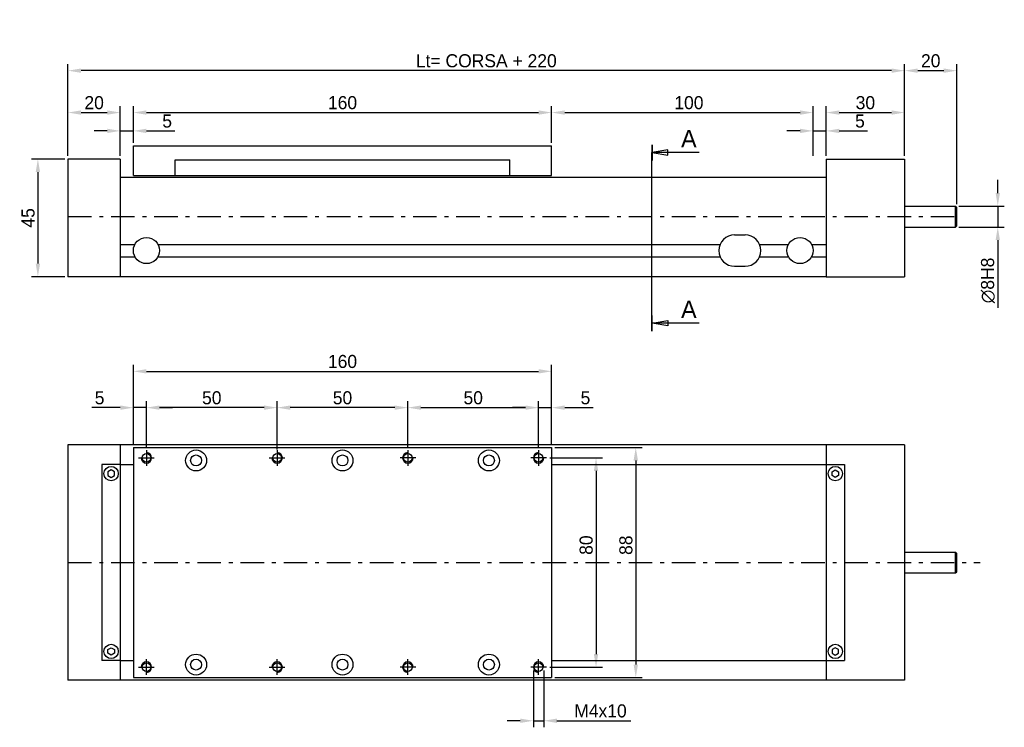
# Model space of a CAD drawing. Extents: x -56 to 589, y 202 to 472.
# Tile 4 of 4: x 213 to 589, y 202 to 472. Entities that reach past the tile are written whole.
import ezdxf

# ---------------------------------------------------------------- set-up
doc = ezdxf.new("R2010")
doc.units = 0
doc.header["$LTSCALE"] = 1.5
doc.linetypes.add('PL2', pattern=[11, 6, -2, 1, -2])
doc.linetypes.add('TR2', pattern=[5, 3, -2])
doc.layers.get('0').update_dxf_attribs({"linetype": 'CONTINUOUS'})
doc.layers.get('DEFPOINTS').update_dxf_attribs({"linetype": 'CONTINUOUS'})
for name, color, linetype in [('ASSI', 241, 'PL2'), ('QUOTE', 60, 'CONTINUOUS'), ('RIEMPIE', 5, 'CONTINUOUS'), ('TESTI', 2, 'CONTINUOUS'), ('TRATTEGGI', 1, 'TR2')]:
    doc.layers.add(name, color=color, linetype=linetype)
doc.dimstyles.get("Standard").update_dxf_attribs({"dimtxt": 0.18, "dimasz": 0.18, "dimexe": 0.18, "dimexo": 0.0625, "dimgap": 0.09, "dimtad": 0, "dimtih": 1, "dimtoh": 1, "dimdec": 4, "dimzin": 0, "dimdsep": 46, "dimtxsty": 'STANDARD', "dimcen": 0.09, "dimadec": 0, "dimazin": 0, "dimtfac": 1, "dimtdec": 4, "dimtofl": 0, "dimtmove": 0, "dimatfit": 3, "dimfxl": 1, "dimtolj": 1, "dimtzin": 0, "dimarcsym": 0})

# ---------------------------------------------------------------- blocks, each defined once
blk = doc.blocks.new('*D65')
at = {"color": 0, "linetype": 'ByBlock', "transparency": 16777216}
for p, q in [((586.95, 406.07), (586.95, 411.07)), ((572.06, 401.07), (589.45, 401.07)), ((586.95, 401.07), (586.95, 393.07)), ((572.06, 393.07), (589.45, 393.07)), ((586.95, 388.07), (586.95, 362.23))]:
    blk.add_line(p, q, dxfattribs=at)
for points in [[(586.12, 406.07), (587.78, 406.07), (586.95, 401.07)], [(586.12, 388.07), (587.78, 388.07), (586.95, 393.07)]]:
    blk.add_solid(points, dxfattribs=at)
at = {"layer": 'DEFPOINTS', "color": 0, "linetype": 'ByBlock', "transparency": 16777216}
for p in [(570.81, 401.07), (570.81, 393.07), (586.95, 393.07)]:
    blk.add_point(p, dxfattribs=at)
at = {"color": 0, "linetype": 'ByBlock', "transparency": 16777216, "insert": (583.2, 372.65), "char_height": 5, "attachment_point": 5, "rotation": 90}
blk.add_mtext('\\A1;∅8H8', dxfattribs=at)
blk = doc.blocks.new('*D80')
at = {"color": 0, "linetype": 'ByBlock', "transparency": 16777216}
for p, q in [((361.31, 309.67), (361.31, 326.51)), ((366.31, 324.01), (406.31, 324.01)), ((411.31, 309.05), (411.31, 326.51))]:
    blk.add_line(p, q, dxfattribs=at)
for points in [[(366.31, 324.85), (366.31, 323.18), (361.31, 324.01)], [(406.31, 324.85), (406.31, 323.18), (411.31, 324.01)]]:
    blk.add_solid(points, dxfattribs=at)
at = {"layer": 'DEFPOINTS', "color": 0, "linetype": 'ByBlock', "transparency": 16777216}
for p in [(411.31, 324.01), (361.31, 308.42), (411.31, 307.8)]:
    blk.add_point(p, dxfattribs=at)
at = {"color": 0, "linetype": 'ByBlock', "transparency": 16777216, "insert": (386.31, 327.76), "char_height": 5, "attachment_point": 5}
blk.add_mtext('\\A1;50', dxfattribs=at)
blk = doc.blocks.new('*D79')
at = {"color": 0, "linetype": 'ByBlock', "transparency": 16777216}
for p, q in [((261.31, 309.05), (261.31, 326.51)), ((306.31, 324.01), (266.31, 324.01)), ((311.31, 308.05), (311.31, 326.51))]:
    blk.add_line(p, q, dxfattribs=at)
for points in [[(266.31, 324.85), (266.31, 323.18), (261.31, 324.01)], [(306.31, 324.85), (306.31, 323.18), (311.31, 324.01)]]:
    blk.add_solid(points, dxfattribs=at)
at = {"layer": 'DEFPOINTS', "color": 0, "linetype": 'ByBlock', "transparency": 16777216}
for p in [(261.31, 324.01), (261.31, 307.8), (311.31, 306.8)]:
    blk.add_point(p, dxfattribs=at)
at = {"color": 0, "linetype": 'ByBlock', "transparency": 16777216, "insert": (286.31, 327.76), "char_height": 5, "attachment_point": 5}
blk.add_mtext('\\A1;50', dxfattribs=at)
blk = doc.blocks.new('*D78')
at = {"color": 0, "linetype": 'ByBlock', "transparency": 16777216}
for p, q in [((311.31, 309.05), (311.31, 326.51)), ((356.31, 324.01), (316.31, 324.01)), ((361.31, 309.05), (361.31, 326.51))]:
    blk.add_line(p, q, dxfattribs=at)
for points in [[(316.31, 324.85), (316.31, 323.18), (311.31, 324.01)], [(356.31, 324.85), (356.31, 323.18), (361.31, 324.01)]]:
    blk.add_solid(points, dxfattribs=at)
at = {"layer": 'DEFPOINTS', "color": 0, "linetype": 'ByBlock', "transparency": 16777216}
for p in [(311.31, 324.01), (311.31, 307.8), (361.31, 307.8)]:
    blk.add_point(p, dxfattribs=at)
at = {"color": 0, "linetype": 'ByBlock', "transparency": 16777216, "insert": (336.31, 327.76), "char_height": 5, "attachment_point": 5}
blk.add_mtext('\\A1;50', dxfattribs=at)
blk = doc.blocks.new('*D81')
at = {"color": 0, "linetype": 'ByBlock', "transparency": 16777216}
for p, q in [((406.31, 324.01), (401.31, 324.01)), ((411.31, 309.05), (411.31, 326.51)), ((411.31, 324.01), (416.31, 324.01)), ((416.31, 310.05), (416.31, 326.51)), ((421.31, 324.01), (432.15, 324.01))]:
    blk.add_line(p, q, dxfattribs=at)
for points in [[(406.31, 324.85), (406.31, 323.18), (411.31, 324.01)], [(421.31, 324.85), (421.31, 323.18), (416.31, 324.01)]]:
    blk.add_solid(points, dxfattribs=at)
at = {"layer": 'DEFPOINTS', "color": 0, "linetype": 'ByBlock', "transparency": 16777216}
for p in [(416.31, 324.01), (411.31, 307.8), (416.31, 308.8)]:
    blk.add_point(p, dxfattribs=at)
at = {"color": 0, "linetype": 'ByBlock', "transparency": 16777216, "insert": (429.23, 327.76), "char_height": 5, "attachment_point": 5}
blk.add_mtext('\\A1;5', dxfattribs=at)
blk = doc.blocks.new('*D76')
at = {"color": 0, "linetype": 'ByBlock', "transparency": 16777216}
for p, q in [((415.56, 304.8), (435.78, 304.8)), ((433.28, 299.8), (433.28, 229.8)), ((415.56, 224.8), (435.78, 224.8))]:
    blk.add_line(p, q, dxfattribs=at)
for points in [[(432.45, 299.8), (434.11, 299.8), (433.28, 304.8)], [(432.45, 229.8), (434.11, 229.8), (433.28, 224.8)]]:
    blk.add_solid(points, dxfattribs=at)
at = {"layer": 'DEFPOINTS', "color": 0, "linetype": 'ByBlock', "transparency": 16777216}
for p in [(414.31, 304.8), (414.31, 224.8), (433.28, 224.8)]:
    blk.add_point(p, dxfattribs=at)
at = {"color": 0, "linetype": 'ByBlock', "transparency": 16777216, "insert": (429.53, 271.45), "char_height": 5, "attachment_point": 5, "rotation": 90}
blk.add_mtext('\\A1;80', dxfattribs=at)
blk = doc.blocks.new('*D75')
at = {"color": 0, "linetype": 'ByBlock', "transparency": 16777216}
for p, q in [((417.56, 308.8), (450.98, 308.8)), ((448.48, 303.8), (448.48, 225.8)), ((417.56, 220.8), (450.98, 220.8))]:
    blk.add_line(p, q, dxfattribs=at)
for points in [[(447.65, 303.8), (449.32, 303.8), (448.48, 308.8)], [(447.65, 225.8), (449.32, 225.8), (448.48, 220.8)]]:
    blk.add_solid(points, dxfattribs=at)
at = {"layer": 'DEFPOINTS', "color": 0, "linetype": 'ByBlock', "transparency": 16777216}
for p in [(416.31, 308.8), (416.31, 220.8), (448.48, 220.8)]:
    blk.add_point(p, dxfattribs=at)
at = {"color": 0, "linetype": 'ByBlock', "transparency": 16777216, "insert": (444.73, 271.41), "char_height": 5, "attachment_point": 5, "rotation": 90}
blk.add_mtext('\\A1;88', dxfattribs=at)
blk = doc.blocks.new('*D77')
at = {"color": 0, "linetype": 'ByBlock', "transparency": 16777216}
for p, q in [((409.31, 223.55), (409.31, 201.79)), ((413.31, 223.55), (413.31, 201.79)), ((404.31, 204.29), (399.31, 204.29)), ((409.31, 204.29), (413.31, 204.29)), ((418.31, 204.29), (446.65, 204.29))]:
    blk.add_line(p, q, dxfattribs=at)
for points in [[(404.31, 205.13), (404.31, 203.46), (409.31, 204.29)], [(418.31, 205.13), (418.31, 203.46), (413.31, 204.29)]]:
    blk.add_solid(points, dxfattribs=at)
at = {"layer": 'DEFPOINTS', "color": 0, "linetype": 'ByBlock', "transparency": 16777216}
for p in [(409.31, 224.8), (413.31, 224.8), (413.31, 204.29)]:
    blk.add_point(p, dxfattribs=at)
at = {"color": 0, "linetype": 'ByBlock', "transparency": 16777216, "insert": (434.98, 208.04), "char_height": 5, "attachment_point": 5}
blk.add_mtext('\\A1;M4x10', dxfattribs=at)
blk = doc.blocks.new('*D83')
at = {"color": 0, "linetype": 'ByBlock', "transparency": 16777216}
for p, q in [((251.31, 324.01), (240.48, 324.01)), ((256.31, 311.05), (256.31, 326.51)), ((261.31, 324.01), (256.31, 324.01)), ((261.31, 311.05), (261.31, 326.51)), ((266.31, 324.01), (271.31, 324.01))]:
    blk.add_line(p, q, dxfattribs=at)
for points in [[(251.31, 324.85), (251.31, 323.18), (256.31, 324.01)], [(266.31, 324.85), (266.31, 323.18), (261.31, 324.01)]]:
    blk.add_solid(points, dxfattribs=at)
at = {"layer": 'DEFPOINTS', "color": 0, "linetype": 'ByBlock', "transparency": 16777216}
for p in [(256.31, 324.01), (256.31, 309.8), (261.31, 309.8)]:
    blk.add_point(p, dxfattribs=at)
at = {"color": 0, "linetype": 'ByBlock', "transparency": 16777216, "insert": (243.4, 327.76), "char_height": 5, "attachment_point": 5}
blk.add_mtext('\\A1;5', dxfattribs=at)
blk = doc.blocks.new('*D82')
at = {"color": 0, "linetype": 'ByBlock', "transparency": 16777216}
for p, q in [((256.31, 310.05), (256.31, 340.39)), ((416.31, 310.05), (416.31, 340.39)), ((261.31, 337.89), (411.31, 337.89))]:
    blk.add_line(p, q, dxfattribs=at)
for points in [[(261.31, 338.73), (261.31, 337.06), (256.31, 337.89)], [(411.31, 338.73), (411.31, 337.06), (416.31, 337.89)]]:
    blk.add_solid(points, dxfattribs=at)
at = {"layer": 'DEFPOINTS', "color": 0, "linetype": 'ByBlock', "transparency": 16777216}
for p in [(416.31, 337.89), (256.31, 308.8), (416.31, 308.8)]:
    blk.add_point(p, dxfattribs=at)
at = {"color": 0, "linetype": 'ByBlock', "transparency": 16777216, "insert": (336.31, 341.64), "char_height": 5, "attachment_point": 5}
blk.add_mtext('\\A1;160', dxfattribs=at)
blk = doc.blocks.new('*D85')
at = {"color": 0, "linetype": 'ByBlock', "transparency": 16777216}
for p, q in [((230.06, 419.07), (217.3, 419.07)), ((219.8, 414.07), (219.8, 379.07)), ((230.06, 374.07), (217.3, 374.07))]:
    blk.add_line(p, q, dxfattribs=at)
for points in [[(218.96, 414.07), (220.63, 414.07), (219.8, 419.07)], [(218.96, 379.07), (220.63, 379.07), (219.8, 374.07)]]:
    blk.add_solid(points, dxfattribs=at)
at = {"layer": 'DEFPOINTS', "color": 0, "linetype": 'ByBlock', "transparency": 16777216}
for p in [(231.31, 419.07), (219.8, 374.07), (231.31, 374.07)]:
    blk.add_point(p, dxfattribs=at)
at = {"color": 0, "linetype": 'ByBlock', "transparency": 16777216, "insert": (216.05, 396.57), "char_height": 5, "attachment_point": 5, "rotation": 90}
blk.add_mtext('\\A1;45', dxfattribs=at)
blk = doc.blocks.new('*D88')
at = {"color": 0, "linetype": 'ByBlock', "transparency": 16777216}
for p, q in [((231.31, 420.32), (231.31, 439.34)), ((251.31, 420.32), (251.31, 439.34)), ((236.31, 436.84), (246.31, 436.84))]:
    blk.add_line(p, q, dxfattribs=at)
for points in [[(236.31, 437.67), (236.31, 436), (231.31, 436.84)], [(246.31, 437.67), (246.31, 436), (251.31, 436.84)]]:
    blk.add_solid(points, dxfattribs=at)
at = {"layer": 'DEFPOINTS', "color": 0, "linetype": 'ByBlock', "transparency": 16777216}
for p in [(251.31, 436.84), (231.31, 419.07), (251.31, 419.07)]:
    blk.add_point(p, dxfattribs=at)
at = {"color": 0, "linetype": 'ByBlock', "transparency": 16777216, "insert": (241.31, 440.59), "char_height": 5, "attachment_point": 5}
blk.add_mtext('\\A1;20', dxfattribs=at)
blk = doc.blocks.new('*D89')
at = {"color": 0, "linetype": 'ByBlock', "transparency": 16777216}
for p, q in [((246.31, 429.83), (241.31, 429.83)), ((251.31, 420.32), (251.31, 432.33)), ((251.31, 429.83), (256.31, 429.83)), ((256.31, 425.32), (256.31, 432.33)), ((261.31, 429.83), (272.15, 429.83))]:
    blk.add_line(p, q, dxfattribs=at)
for points in [[(246.31, 430.66), (246.31, 428.99), (251.31, 429.83)], [(261.31, 430.66), (261.31, 428.99), (256.31, 429.83)]]:
    blk.add_solid(points, dxfattribs=at)
at = {"layer": 'DEFPOINTS', "color": 0, "linetype": 'ByBlock', "transparency": 16777216}
for p in [(256.31, 429.83), (256.31, 424.07), (251.31, 419.07)]:
    blk.add_point(p, dxfattribs=at)
at = {"color": 0, "linetype": 'ByBlock', "transparency": 16777216, "insert": (269.23, 433.58), "char_height": 5, "attachment_point": 5}
blk.add_mtext('\\A1;5', dxfattribs=at)
blk = doc.blocks.new('*D90')
at = {"color": 0, "linetype": 'ByBlock', "transparency": 16777216}
for p, q in [((256.31, 426.57), (256.31, 439.34)), ((416.31, 425.32), (416.31, 439.34)), ((261.31, 436.84), (411.31, 436.84))]:
    blk.add_line(p, q, dxfattribs=at)
for points in [[(261.31, 437.67), (261.31, 436), (256.31, 436.84)], [(411.31, 437.67), (411.31, 436), (416.31, 436.84)]]:
    blk.add_solid(points, dxfattribs=at)
at = {"layer": 'DEFPOINTS', "color": 0, "linetype": 'ByBlock', "transparency": 16777216}
for p in [(416.31, 436.84), (256.31, 425.32), (416.31, 424.07)]:
    blk.add_point(p, dxfattribs=at)
at = {"color": 0, "linetype": 'ByBlock', "transparency": 16777216, "insert": (336.31, 440.59), "char_height": 5, "attachment_point": 5}
blk.add_mtext('\\A1;160', dxfattribs=at)
blk = doc.blocks.new('*D91')
at = {"color": 0, "linetype": 'ByBlock', "transparency": 16777216}
for p, q in [((416.31, 425.32), (416.31, 439.34)), ((516.31, 420.32), (516.31, 439.34)), ((421.31, 436.84), (511.31, 436.84))]:
    blk.add_line(p, q, dxfattribs=at)
for points in [[(421.31, 437.67), (421.31, 436), (416.31, 436.84)], [(511.31, 437.67), (511.31, 436), (516.31, 436.84)]]:
    blk.add_solid(points, dxfattribs=at)
at = {"layer": 'DEFPOINTS', "color": 0, "linetype": 'ByBlock', "transparency": 16777216}
for p in [(516.31, 436.84), (416.31, 424.07), (516.31, 419.07)]:
    blk.add_point(p, dxfattribs=at)
at = {"color": 0, "linetype": 'ByBlock', "transparency": 16777216, "insert": (468.81, 440.59), "char_height": 5, "attachment_point": 5}
blk.add_mtext('\\A1;100', dxfattribs=at)
blk = doc.blocks.new('*D92')
at = {"color": 0, "linetype": 'ByBlock', "transparency": 16777216}
for p, q in [((511.31, 429.83), (506.31, 429.83)), ((516.31, 421.57), (516.31, 432.33)), ((516.31, 429.83), (521.31, 429.83)), ((521.31, 420.32), (521.31, 432.33)), ((526.31, 429.83), (537.15, 429.83))]:
    blk.add_line(p, q, dxfattribs=at)
for points in [[(511.31, 430.66), (511.31, 428.99), (516.31, 429.83)], [(526.31, 430.66), (526.31, 428.99), (521.31, 429.83)]]:
    blk.add_solid(points, dxfattribs=at)
at = {"layer": 'DEFPOINTS', "color": 0, "linetype": 'ByBlock', "transparency": 16777216}
for p in [(521.31, 429.83), (516.31, 420.32), (521.31, 419.07)]:
    blk.add_point(p, dxfattribs=at)
at = {"color": 0, "linetype": 'ByBlock', "transparency": 16777216, "insert": (534.23, 433.58), "char_height": 5, "attachment_point": 5}
blk.add_mtext('\\A1;5', dxfattribs=at)
blk = doc.blocks.new('*D93')
at = {"color": 0, "linetype": 'ByBlock', "transparency": 16777216}
for p, q in [((521.31, 420.32), (521.31, 439.34)), ((551.31, 420.32), (551.31, 439.34)), ((526.31, 436.84), (546.31, 436.84))]:
    blk.add_line(p, q, dxfattribs=at)
for points in [[(526.31, 437.67), (526.31, 436), (521.31, 436.84)], [(546.31, 437.67), (546.31, 436), (551.31, 436.84)]]:
    blk.add_solid(points, dxfattribs=at)
at = {"layer": 'DEFPOINTS', "color": 0, "linetype": 'ByBlock', "transparency": 16777216}
for p in [(551.31, 436.84), (521.31, 419.07), (551.31, 419.07)]:
    blk.add_point(p, dxfattribs=at)
at = {"color": 0, "linetype": 'ByBlock', "transparency": 16777216, "insert": (536.31, 440.59), "char_height": 5, "attachment_point": 5}
blk.add_mtext('\\A1;30', dxfattribs=at)
blk = doc.blocks.new('*D94')
at = {"color": 0, "linetype": 'ByBlock', "transparency": 16777216}
for p, q in [((231.31, 420.32), (231.31, 455.36)), ((546.31, 452.86), (236.31, 452.86)), ((551.31, 420.32), (551.31, 455.36))]:
    blk.add_line(p, q, dxfattribs=at)
for points in [[(236.31, 453.69), (236.31, 452.02), (231.31, 452.86)], [(546.31, 453.69), (546.31, 452.02), (551.31, 452.86)]]:
    blk.add_solid(points, dxfattribs=at)
at = {"layer": 'DEFPOINTS', "color": 0, "linetype": 'ByBlock', "transparency": 16777216}
for p in [(231.31, 452.86), (231.31, 419.07), (551.31, 419.07)]:
    blk.add_point(p, dxfattribs=at)
at = {"color": 0, "linetype": 'ByBlock', "transparency": 16777216, "insert": (391.31, 456.61), "char_height": 5, "attachment_point": 5}
blk.add_mtext('\\A1;Lt= CORSA + 220', dxfattribs=at)
blk = doc.blocks.new('*D95')
at = {"color": 0, "linetype": 'ByBlock', "transparency": 16777216}
for p, q in [((551.31, 420.32), (551.31, 455.36)), ((556.31, 452.86), (566.31, 452.86)), ((571.31, 401.82), (571.31, 455.36))]:
    blk.add_line(p, q, dxfattribs=at)
for points in [[(556.31, 453.69), (556.31, 452.02), (551.31, 452.86)], [(566.31, 453.69), (566.31, 452.02), (571.31, 452.86)]]:
    blk.add_solid(points, dxfattribs=at)
at = {"layer": 'DEFPOINTS', "color": 0, "linetype": 'ByBlock', "transparency": 16777216}
for p in [(571.31, 452.86), (551.31, 419.07), (571.31, 400.57)]:
    blk.add_point(p, dxfattribs=at)
at = {"color": 0, "linetype": 'ByBlock', "transparency": 16777216, "insert": (561.31, 456.61), "char_height": 5, "attachment_point": 5}
blk.add_mtext('\\A1;20', dxfattribs=at)

msp = doc.modelspace()

# ---------------------------------------------------------------- linework, layer by layer
at = {"color": 0}
for p, q in [((256.31, 424.07), (416.31, 424.07)), ((256.31, 412.82), (256.31, 424.07)), ((416.31, 412.82), (416.31, 424.07)), ((231.31, 419.07), (231.31, 374.07)), ((251.31, 419.07), (231.31, 419.07)), ((251.31, 419.07), (251.31, 374.07)), ((272.31, 418.82), (400.31, 418.82)), ((272.31, 412.82), (272.31, 418.82)), ((400.31, 412.82), (400.31, 418.82)), ((521.31, 419.07), (521.31, 374.07)), ((521.31, 419.07), (551.31, 419.07)), ((551.31, 419.07), (551.31, 374.07)), ((251.31, 414.07), (251.31, 374.07)), ((521.31, 412.07), (251.31, 412.07)), ((256.31, 412.82), (416.31, 412.82)), ((551.31, 401.07), (570.81, 401.07)), ((571.31, 400.57), (570.81, 401.07)), ((570.81, 393.07), (570.81, 401.07)), ((571.31, 393.57), (571.31, 400.57)), ((551.31, 393.07), (570.81, 393.07)), ((570.81, 393.07), (571.31, 393.57)), ((251.31, 386.39), (256.89, 386.39)), ((265.74, 386.39), (480.78, 386.39)), ((495.84, 386.39), (506.89, 386.39)), ((515.74, 386.39), (521.31, 386.39)), ((251.31, 381.74), (256.89, 381.74)), ((265.74, 381.74), (480.78, 381.74)), ((495.84, 381.74), (506.89, 381.74)), ((515.74, 381.74), (521.31, 381.74)), ((251.31, 374.07), (231.31, 374.07)), ((521.31, 374.07), (251.31, 374.07)), ((521.31, 374.07), (551.31, 374.07)), ((551.31, 309.8), (231.31, 309.8)), ((231.31, 309.8), (231.31, 219.8)), ((251.31, 309.8), (251.31, 219.8)), ((521.31, 309.8), (521.31, 219.8)), ((551.31, 309.8), (551.31, 219.8)), ((256.31, 308.8), (416.31, 308.8)), ((256.31, 308.8), (256.31, 220.8)), ((416.31, 308.8), (416.31, 220.8)), ((244.31, 302.3), (244.31, 227.3)), ((251.31, 302.3), (244.31, 302.3)), ((251.31, 302.3), (256.31, 302.3)), ((416.31, 302.3), (521.31, 302.3)), ((521.31, 302.3), (528.31, 302.3)), ((528.31, 302.3), (528.31, 227.3)), ((551.31, 268.8), (570.81, 268.8)), ((571.31, 268.3), (570.81, 268.8)), ((570.81, 260.8), (570.81, 268.8)), ((571.31, 261.3), (571.31, 268.3)), ((551.31, 260.8), (570.81, 260.8)), ((570.81, 260.8), (571.31, 261.3)), ((251.31, 227.3), (244.31, 227.3)), ((251.31, 227.3), (256.31, 227.3)), ((416.31, 227.3), (521.31, 227.3)), ((521.31, 227.3), (528.31, 227.3)), ((551.31, 219.8), (231.31, 219.8)), ((256.31, 220.8), (416.31, 220.8))]:
    msp.add_line(p, q, dxfattribs=at)
for points in [[(246.56, 298.08), (247.81, 297.36), (249.06, 298.08), (249.06, 299.52), (247.81, 300.24), (246.56, 299.52)], [(526.06, 298.08), (524.81, 297.36), (523.56, 298.08), (523.56, 299.52), (524.81, 300.24), (526.06, 299.52)], [(246.56, 231.52), (247.81, 232.24), (249.06, 231.52), (249.06, 230.08), (247.81, 229.36), (246.56, 230.08)], [(526.06, 231.52), (524.81, 232.24), (523.56, 231.52), (523.56, 230.08), (524.81, 229.36), (526.06, 230.08)]]:
    msp.add_lwpolyline(points, close=True, dxfattribs=at)
for centre, radius in [((261.31, 384.07), 5), ((511.31, 384.07), 5), ((261.31, 304.8), 1.65), ((280.31, 303.82), 4), ((280.31, 303.82), 2.1), ((311.31, 304.8), 1.65), ((336.31, 303.82), 4), ((336.31, 303.82), 2.1), ((361.31, 304.8), 1.65), ((392.31, 303.82), 4), ((392.31, 303.82), 2.1), ((411.31, 304.8), 1.65), ((247.81, 298.8), 2.75), ((524.81, 298.8), 2.75), ((247.81, 230.8), 2.75), ((524.81, 230.8), 2.75), ((280.31, 225.77), 4), ((336.31, 225.77), 4), ((392.31, 225.77), 4), ((261.31, 224.8), 1.65), ((280.31, 225.77), 2.1), ((311.31, 224.8), 1.65), ((336.31, 225.77), 2.1), ((361.31, 224.8), 1.65), ((392.31, 225.77), 2.1), ((411.31, 224.8), 1.65)]:
    msp.add_circle(centre, radius, dxfattribs=at)
at = {"layer": 'ASSI', "color": 0}
for p, q in [((231.31, 397.07), (571.31, 397.07)), ((261.31, 307.8), (261.31, 301.8)), ((311.31, 307.8), (311.31, 301.8)), ((361.31, 307.8), (361.31, 301.8)), ((411.31, 307.8), (411.31, 301.8)), ((258.31, 304.8), (264.31, 304.8)), ((308.31, 304.8), (314.31, 304.8)), ((364.31, 304.8), (358.31, 304.8)), ((414.31, 304.8), (408.31, 304.8)), ((231.31, 264.8), (580.17, 264.8)), ((261.31, 221.8), (261.31, 227.8)), ((311.31, 221.8), (311.31, 227.8)), ((361.31, 221.8), (361.31, 227.8)), ((411.31, 221.8), (411.31, 227.8)), ((258.31, 224.8), (264.31, 224.8)), ((308.31, 224.8), (314.31, 224.8)), ((364.31, 224.8), (358.31, 224.8)), ((414.31, 224.8), (408.31, 224.8))]:
    msp.add_line(p, q, dxfattribs=at)
at = {"layer": 'QUOTE', "color": 0}
for p, q in [((486.31, 390.07), (490.31, 390.07)), ((486.31, 378.07), (490.31, 378.07))]:
    msp.add_line(p, q, dxfattribs=at)
for centre, start, end in [((486.31, 384.07), 90, 270), ((490.31, 384.07), 270, 90)]:
    msp.add_arc(centre, 6, start, end, dxfattribs=at)
at = {"layer": 'RIEMPIE', "color": 0}
msp.add_line((454.69, 356.29), (454.69, 421.56), dxfattribs=at)
at = {"layer": 'TESTI', "color": 0}
for p, q in [((454.61, 424.56), (454.61, 418.56)), ((454.66, 424.56), (454.66, 418.56)), ((454.71, 424.56), (454.71, 418.56)), ((460.71, 422.56), (454.71, 421.56)), ((454.76, 424.56), (454.76, 418.56)), ((460.71, 420.56), (460.71, 422.56)), ((454.71, 421.56), (460.71, 420.56)), ((460.71, 421.56), (454.71, 421.56)), ((472.71, 421.56), (460.71, 421.56)), ((454.61, 353.29), (454.61, 359.29)), ((454.66, 353.29), (454.66, 359.29)), ((454.71, 353.29), (454.71, 359.29)), ((454.76, 353.29), (454.76, 359.29)), ((454.71, 356.29), (460.71, 357.29)), ((460.71, 355.29), (454.71, 356.29)), ((460.71, 356.29), (454.71, 356.29)), ((460.71, 357.29), (460.71, 355.29)), ((472.71, 356.29), (460.71, 356.29))]:
    msp.add_line(p, q, dxfattribs=at)
at = {"layer": 'TRATTEGGI', "color": 0, "linetype": 'Continuous'}
for centre, start, end in [((261.31, 304.8), 180, 90), ((311.31, 304.8), 180, 90), ((361.31, 304.8), 90, 0), ((411.31, 304.8), 90, 0), ((261.31, 224.8), 270, 180), ((311.31, 224.8), 270, 180), ((361.31, 224.8), 0, 270), ((411.31, 224.8), 0, 270)]:
    msp.add_arc(centre, 2, start, end, dxfattribs=at)

# ---------------------------------------------------------------- texts
at = {"layer": 'QUOTE', "color": 0}
for p in [(465.81, 423.52), (465.81, 358.26)]:
    msp.add_text('A', height=6.68, dxfattribs=at).set_placement(p)

# ---------------------------------------------------------------- dimensions: what is measured, and where the dimension line sits
for base, p1, p2, text, picture, middle in [((231.31, 452.86), (551.31, 419.07), (231.31, 419.07), 'Lt= CORSA + 220', '*D94', (391.31, 456.61)), ((413.31, 204.29), (409.31, 224.8), (413.31, 224.8), 'M<>x10', '*D77', (434.98, 208.04))]:
    dim = msp.add_linear_dim(base=base, p1=p1, p2=p2, text=text, dimstyle='STANDARD', override={"dimscale": 2, "dimtxt": 2.5, "dimasz": 2.5, "dimexe": 1.25, "dimexo": 0.625, "dimgap": 0.625, "dimtad": 1, "dimtih": 0, "dimtoh": 0, "dimdec": 1, "dimzin": 8, "dimlunit": 6, "dimcen": 2.5, "dimtofl": 1}, dxfattribs=at)
    dim.commit()
    dim.dimension.update_dxf_attribs({"geometry": picture, "text_midpoint": middle})
for base, p1, p2, picture, middle in [((571.31, 452.86), (551.31, 419.07), (571.31, 400.57), '*D95', (561.31, 456.61)), ((251.31, 436.84), (231.31, 419.07), (251.31, 419.07), '*D88', (241.31, 440.59)), ((416.31, 436.84), (256.31, 425.32), (416.31, 424.07), '*D90', (336.31, 440.59)), ((551.31, 436.84), (521.31, 419.07), (551.31, 419.07), '*D93', (536.31, 440.59)), ((256.31, 429.83), (251.31, 419.07), (256.31, 424.07), '*D89', (269.23, 433.58)), ((521.31, 429.83), (516.31, 420.32), (521.31, 419.07), '*D92', (534.23, 433.58)), ((256.31, 324.01), (261.31, 309.8), (256.31, 309.8), '*D83', (243.4, 327.76)), ((261.31, 324.01), (311.31, 306.8), (261.31, 307.8), '*D79', (286.31, 327.76)), ((311.31, 324.01), (361.31, 307.8), (311.31, 307.8), '*D78', (336.31, 327.76)), ((411.31, 324.01), (361.31, 308.42), (411.31, 307.8), '*D80', (386.31, 327.76)), ((416.31, 324.01), (411.31, 307.8), (416.31, 308.8), '*D81', (429.23, 327.76))]:
    dim = msp.add_linear_dim(base=base, p1=p1, p2=p2, dimstyle='STANDARD', override={"dimscale": 2, "dimtxt": 2.5, "dimasz": 2.5, "dimexe": 1.25, "dimexo": 0.625, "dimgap": 0.625, "dimtad": 1, "dimtih": 0, "dimtoh": 0, "dimdec": 1, "dimzin": 8, "dimlunit": 6, "dimcen": 2.5, "dimtofl": 1}, dxfattribs=at)
    dim.commit()
    dim.dimension.update_dxf_attribs({"geometry": picture, "text_midpoint": middle})
for base, p1, p2, picture, middle in [((516.31, 436.84), (416.31, 424.07), (516.31, 419.07), '*D91', (468.81, 436.84)), ((416.31, 337.89), (256.31, 308.8), (416.31, 308.8), '*D82', (336.31, 337.89))]:
    dim = msp.add_linear_dim(base=base, p1=p1, p2=p2, dimstyle='STANDARD', override={"dimscale": 2, "dimtxt": 2.5, "dimasz": 2.5, "dimexe": 1.25, "dimexo": 0.625, "dimgap": 0.625, "dimtad": 1, "dimtih": 0, "dimtoh": 0, "dimdec": 1, "dimzin": 8, "dimlunit": 6, "dimcen": 2.5, "dimtofl": 1}, dxfattribs=at)
    dim.commit()
    dim.dimension.update_dxf_attribs({"geometry": picture, "text_midpoint": middle, "dimtype": 160})
dim = msp.add_linear_dim(base=(219.8, 374.07), p1=(231.31, 419.07), p2=(231.31, 374.07), angle=90, dimstyle='STANDARD', override={"dimscale": 2, "dimtxt": 2.5, "dimasz": 2.5, "dimexe": 1.25, "dimexo": 0.625, "dimgap": 0.625, "dimtad": 1, "dimtih": 0, "dimtoh": 0, "dimdec": 1, "dimzin": 8, "dimlunit": 6, "dimcen": 2.5, "dimtofl": 1}, dxfattribs=at)
dim.commit()
dim.dimension.update_dxf_attribs({"geometry": '*D85', "text_midpoint": (216.05, 396.57)})
dim = msp.add_linear_dim(base=(586.95, 393.07), p1=(570.81, 401.07), p2=(570.81, 393.07), angle=270, text='%%c<>H8', dimstyle='STANDARD', override={"dimscale": 2, "dimtxt": 2.5, "dimasz": 2.5, "dimexe": 1.25, "dimexo": 0.625, "dimgap": 0.625, "dimtad": 1, "dimtih": 0, "dimtoh": 0, "dimdec": 1, "dimzin": 8, "dimlunit": 6, "dimcen": 2.5, "dimtofl": 1}, dxfattribs=at)
dim.commit()
dim.dimension.update_dxf_attribs({"geometry": '*D65', "text_midpoint": (583.2, 372.65)})
for base, p1, p2, picture, middle in [((448.48, 220.8), (416.31, 308.8), (416.31, 220.8), '*D75', (448.48, 271.41)), ((433.28, 224.8), (414.31, 304.8), (414.31, 224.8), '*D76', (433.28, 271.45))]:
    dim = msp.add_linear_dim(base=base, p1=p1, p2=p2, angle=90, dimstyle='STANDARD', override={"dimscale": 2, "dimtxt": 2.5, "dimasz": 2.5, "dimexe": 1.25, "dimexo": 0.625, "dimgap": 0.625, "dimtad": 1, "dimtih": 0, "dimtoh": 0, "dimdec": 1, "dimzin": 8, "dimlunit": 6, "dimcen": 2.5, "dimtofl": 1}, dxfattribs=at)
    dim.commit()
    dim.dimension.update_dxf_attribs({"geometry": picture, "text_midpoint": middle, "dimtype": 160})

doc.saveas('drawing.dxf')
